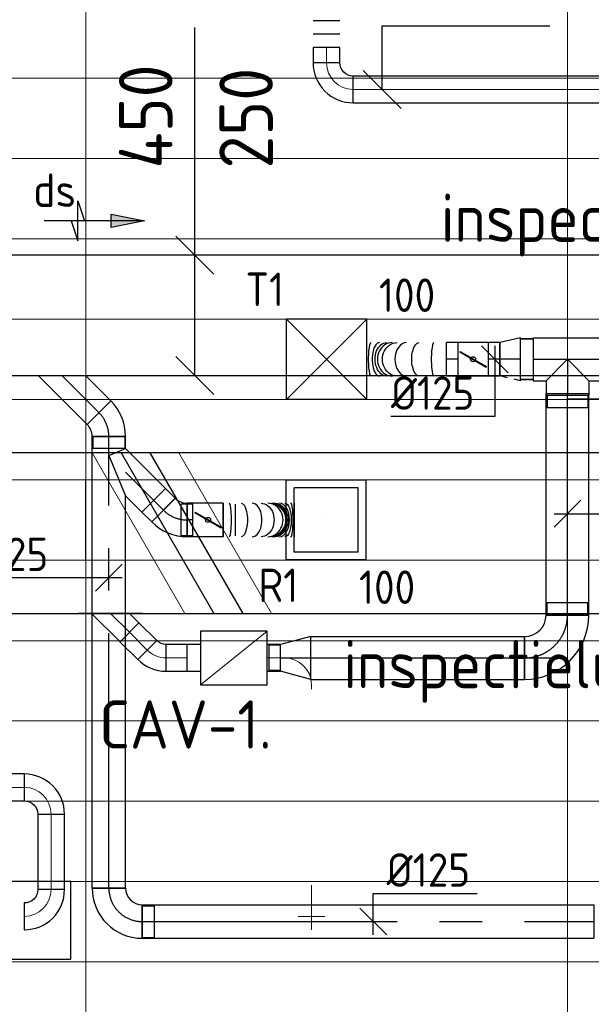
# Model space of a CAD drawing. Header units: millimetres. Extents: x -72425 to 38660, y 7096 to 51783.
# Tile 39 of 54: x -36047 to -33911, y 46029 to 49707. Entities that reach past the tile are written whole.
import ezdxf
from ezdxf.enums import TextEntityAlignment as Align

# ---------------------------------------------------------------- set-up
doc = ezdxf.new("R2010")
doc.units = ezdxf.units.MM
doc.header["$LTSCALE"] = 50
doc.linetypes.add('CENTER2', pattern=[28.575, 19.05, -3.175, 3.175, -3.175])
doc.linetypes.add('STREEPJES', pattern=[0.1, 0.05, -0.05])
for name, color, linetype in [('45 Plafond', 7, 'Continuous'), ('WL570---_RETOUR', 100, 'Continuous'), ('WL570---_RETOUR_HL', 1, 'Continuous'), ('WL570---_TOEVOER', 200, 'Continuous'), ('WL570---_TOEVOER_HL', 1, 'Continuous'), ('WL570---_TOEVOER_RST', 3, 'Continuous'), ('WL570---_TOEVOER_RST_HL', 1, 'Continuous'), ('WM570---_RETOUR', 2, 'Continuous'), ('WM570---_RETOUR_PR', 2, 'Continuous'), ('WM570---_TOEVOER', 2, 'Continuous'), ('WM570---_TOEVOER_PR', 2, 'Continuous'), ('WM570---_TOEVOER_RST_PR', 1, 'Continuous')]:
    doc.layers.add(name, color=color, linetype=linetype)
for name, color, linetype, lineweight in [('WL570---_BESTAAND-HARTLIJN', 161, 'Continuous', 0), ('WL570---_BESTAAND-TOEVOER', 180, 'Continuous', 0), ('WL570---_DEMONTEREN', 10, 'Continuous', 0)]:
    doc.layers.add(name, color=color, linetype=linetype, lineweight=lineweight)
doc.layers.get('WL570---_DEMONTEREN').off()
doc.styles.add('BURO-025', font='ISO96.shx', dxfattribs={"height": 125})
doc.styles.add('LZ-MAATVOEREN', font='simplex')
doc.styles.add('MAATVOERING', font='ISO')

# ---------------------------------------------------------------- blocks, each defined once
blk = doc.blocks.new('A$C33D74301')
at = {"color": 8, "linetype": 'Continuous', "lineweight": 13}
for p, q in [((-32400, 6450), (-32400, 225)), ((-32400, 6450), (-32400, 225)), ((-30600, 6450), (-30600, -550)), ((-30600, 6450), (-30600, -550)), ((-68325, 5325), (-7400, 5325)), ((-68325, 5025), (-7400, 5025)), ((-68325, 4725), (-7400, 4725)), ((-68325, 4725), (-7400, 4725)), ((-68325, 4425), (-7400, 4425)), ((-68325, 4125), (-7400, 4125)), ((-68325, 3825), (-7400, 3825)), ((-68325, 3525), (-7400, 3525)), ((-68325, 3222.5), (-7400, 3225)), ((-68325, 2925), (-7400, 2925)), ((-68325, 2625), (-7400, 2625)), ((-68325, 2325), (-7400, 2325)), ((-68325, 2025), (-7400, 2025))]:
    blk.add_line(p, q, dxfattribs=at)
blk = doc.blocks.new('FLLINE100')
blk.add_line((0, -50), (0, 50))
blk = doc.blocks.new('OEX10000100000')
at = {"rotation": 90}
for p in [(0, -50), (0, -100), (0, -150), (0, -200), (0, -250), (0, -300), (0, -350), (0, -400), (0, -450), (0, -500), (0, -550), (0, -600), (0, -650), (0, -700), (0, -750), (0, -800), (0, -850), (0, -900), (0, -950), (0, -1000)]:
    blk.add_blockref('FLLINE100', p, dxfattribs=at)
blk = doc.blocks.new('ORN_T_SP')
blk.add_lwpolyline([(-0.5, 0.5), (-0.5, -0.5), (0.5, -0.5), (0.5, 0.5)], close=True)
at = {"style": 'LZ-MAATVOEREN', "flags": 9}
for tag, p in [('ROS_TYPE', (0.6333, 0.6833)), ('ROS_M3H', (0.6333, 0.4833)), ('ROS_ZIJDE', (0.6333, 0.2833)), ('ROS_STAT', (0.6333, 0.0833))]:
    blk.add_attdef(tag, p, '', height=0.125, dxfattribs=at)
blk = doc.blocks.new('KARH')
for p, q in [((1, 0.5), (0, 0.5)), ((0, -0.5), (1, -0.5))]:
    blk.add_line(p, q)
at = {"invisible_edges": 15}
blk.add_3dface([(0, 0.5), (0, -0.5), (1, -0.5), (1, 0.5)], dxfattribs=at)
blk = doc.blocks.new('KARO')
for p, q in [((1, 0.5), (0, 0.5)), ((0, -0.5), (1, -0.5))]:
    blk.add_line(p, q)
at = {"invisible_edges": 15}
blk.add_3dface([(0, 0.5), (0, -0.5), (1, -0.5), (1, 0.5)], dxfattribs=at)
at = {"layer": 'WL570---_BESTAAND-HARTLIJN'}
blk.add_line((0, 0), (1, 0), dxfattribs=at)
blk = doc.blocks.new('OBO10000090H')
blk.add_lwpolyline([(50, -100, 0.414214), (-100, 50), (-100, -50, -0.414214), (-50, -100)], format="xyb", close=True)
at = {"invisible_edges": 15}
for points in [[(-91.3, -50.8), (-74, 47.7), (-100, 50), (-100, -50)], [(-82.9, -53), (-48.7, 41), (-74, 47.7), (-91.3, -50.8)], [(-75, -56.7), (-25, 29.9), (-48.7, 41), (-82.9, -53)], [(-67.9, -61.7), (-3.6, 14.9), (-25, 29.9), (-75, -56.7)], [(-61.7, -67.9), (14.9, -3.6), (-3.6, 14.9), (-67.9, -61.7)], [(-56.7, -75), (29.9, -25), (14.9, -3.6), (-61.7, -67.9)], [(-53, -82.9), (41, -48.7), (29.9, -25), (-56.7, -75)], [(-50.8, -91.3), (47.7, -74), (41, -48.7), (-53, -82.9)], [(-50, -100), (50, -100), (47.7, -74), (-50.8, -91.3)]]:
    blk.add_3dface(points, dxfattribs=at)
at = {"layer": 'WL570---_BESTAAND-HARTLIJN'}
blk.add_arc((-100, -100), 100, 0, 90, dxfattribs=at)
blk = doc.blocks.new('MVLINE')
blk.add_line((35.4, -35.4), (-35.4, 35.4))
blk = doc.blocks.new('OBO10000090L')
blk.add_lwpolyline([(50, 0, 0.414214), (-100, 150), (-100, 50, -0.414214), (-50, 0)], format="xyb", close=True)
at = {"invisible_edges": 15}
for points in [[(-91.3, 49.2), (-74, 147.7), (-100, 150), (-100, 50)], [(-82.9, 47), (-48.7, 141), (-74, 147.7), (-91.3, 49.2)], [(-75, 43.3), (-25, 129.9), (-48.7, 141), (-82.9, 47)], [(-67.9, 38.3), (-3.6, 114.9), (-25, 129.9), (-75, 43.3)], [(-61.7, 32.1), (14.9, 96.4), (-3.6, 114.9), (-67.9, 38.3)], [(-56.7, 25), (29.9, 75), (14.9, 96.4), (-61.7, 32.1)], [(-53, 17.1), (41, 51.3), (29.9, 75), (-56.7, 25)], [(-50.8, 8.7), (47.7, 26), (41, 51.3), (-53, 17.1)], [(-50, 0), (50, 0), (47.7, 26), (-50.8, 8.7)]]:
    blk.add_3dface(points, dxfattribs=at)
at = {"layer": 'WL570---_BESTAAND-HARTLIJN'}
blk.add_arc((-100, 0), 100, 0, 90, dxfattribs=at)
blk = doc.blocks.new('OBO10000090ZE')
blk.add_lwpolyline([(-50, 0), (50, 0), (50, 100, 1), (-50, 100)], format="xyb", close=True)
at = {"layer": 'WL570---_BESTAAND-HARTLIJN'}
for points in [[(0, 0), (0, 150)], [(-50, 100), (50, 100)]]:
    blk.add_lwpolyline(points, dxfattribs=at)
blk = doc.blocks.new('VBX1001000010025000')
blk.add_lwpolyline([(50, -100), (300, -100), (300, 100), (50, 100)], close=True)
for points in [[(50, 50), (0, 50), (0, -50), (50, -50)], [(300, -50), (350, -50), (350, 50), (300, 50)]]:
    blk.add_lwpolyline(points)
at = {"layer": 'WL570---_BESTAAND-HARTLIJN'}
blk.add_line((300, 0), (350, 0), dxfattribs=at)
at = {"layer": 'WL570---_BESTAAND-TOEVOER'}
blk.add_line((50, -100), (300, 100), dxfattribs=at)
blk = doc.blocks.new('OAF10000045L')
blk.add_line((-120.7, 0), (120.7, 0))
blk.add_lwpolyline([(-70.7, 0), (-106.1, 35.4), (-35.4, 106.1), (70.7, 0)])
at = {"layer": 'WL570---_BESTAAND-HARTLIJN'}
blk.add_line((-70.7, 70.7), (0, 0), dxfattribs=at)
blk = doc.blocks.new('OBO10000045H')
blk.add_lwpolyline([(50, -41.4, 0.198912), (6.1, 64.6), (-64.6, -6.1, -0.198912), (-50, -41.4)], format="xyb", close=True)
at = {"invisible_edges": 15}
for points in [[(-61.7, -9.3), (14.9, 55), (6.1, 64.6), (-64.6, -6.1)], [(-59, -12.7), (22.9, 44.6), (14.9, 55), (-61.7, -9.3)], [(-56.7, -16.4), (29.9, 33.6), (22.9, 44.6), (-59, -12.7)], [(-54.7, -20.3), (35.9, 22), (29.9, 33.6), (-56.7, -16.4)], [(-53, -24.3), (41, 9.9), (35.9, 22), (-54.7, -20.3)], [(-51.7, -28.5), (44.9, -2.6), (41, 9.9), (-53, -24.3)], [(-50.8, -32.7), (47.7, -15.4), (44.9, -2.6), (-51.7, -28.5)], [(-50.2, -37.1), (49.4, -28.3), (47.7, -15.4), (-50.8, -32.7)], [(-50, -41.4), (50, -41.4), (49.4, -28.3), (-50.2, -37.1)]]:
    blk.add_3dface(points, dxfattribs=at)
at = {"layer": 'WL570---_BESTAAND-HARTLIJN'}
blk.add_arc((-100, -41.4), 100, 0, 45, dxfattribs=at)
blk = doc.blocks.new('UISO')
for p, q in [((0, 0.18), (1, 0.7574)), ((0, 0), (1, 0.5774))]:
    blk.add_line(p, q)
at = {"layer": 'WL570---_BESTAAND-TOEVOER'}
for p, q in [((0, 0.36), (1, 0.9374)), ((0, -0.18), (1, 0.3974))]:
    blk.add_line(p, q, dxfattribs=at)
blk = doc.blocks.new('*U404')
at = {"color": 0, "ltscale": 10}
for p, q in [((150, 150, -2500), (-150, 150, -2500)), ((-150, -150, -2500), (-150, 150, -2500)), ((150, -150, -2500), (-150, 150, -2500)), ((-150, -150, -2500), (150, 150, -2500)), ((150, -150, -2500), (150, 150, -2500)), ((150, -150, -2500), (-150, -150, -2500))]:
    blk.add_line(p, q, dxfattribs=at)
at = {"layer": 'WL570---_TOEVOER_RST_HL', "linetype": 'CENTER2'}
blk.add_circle((0, 0, -2500), 0.075, dxfattribs=at)
at = {"layer": 'WL570---_TOEVOER_RST', "color": 2, "style": 'BURO-025'}
for tag in ['MC', 'Q']:
    blk.add_attdef(tag, text='', height=125, dxfattribs=at).set_placement((0, 0), align=Align.MIDDLE)
at = {"layer": 'WM570---_TOEVOER_RST_PR', "color": 2, "style": 'BURO-025'}
blk.add_attdef('POSNR', text='', height=125, dxfattribs=at).set_placement((0, 0), align=Align.MIDDLE)
blk = doc.blocks.new('*U406')
at = {"color": 0, "ltscale": 10}
for p, q in [((113.1, 80), (0, 50)), ((113.1, -80), (113.1, 80)), ((0, 47.5), (-42.6, 47.5)), ((-42.6, -47.5), (-42.6, 47.5)), ((-42.6, -47.5), (-42.6, 47.5)), ((0, -50), (0, 50)), ((0, -47.5), (-42.6, -47.5)), ((113.1, -80), (0, -50))]:
    blk.add_line(p, q, dxfattribs=at)
at = {"layer": 'WL570---_TOEVOER_HL', "linetype": 'CENTER2'}
blk.add_line((0, 0), (113.1, 0), dxfattribs=at)
for centre in [(0, 0), (113.1, 0)]:
    blk.add_circle(centre, 0.075, dxfattribs=at)
at = {"layer": 'WM570---_TOEVOER_PR', "color": 2, "style": 'BURO-025'}
blk.add_attdef('POSNR', text='', height=2.5, dxfattribs=at).set_placement((0, 0), align=Align.MIDDLE)
blk = doc.blocks.new('*U407')
at = {"color": 0, "ltscale": 10}
for p, q in [((-76, 160), (-76, 206.7)), ((-76, 206.7), (76, 206.7)), ((76, 160), (76, 206.7)), ((-80, 160), (80, 160)), ((-76, 160), (76, 160)), ((-160, -80), (-160, 80))]:
    blk.add_line(p, q, dxfattribs=at)
for radius, end in [(80, 360), (240, 0)]:
    blk.add_arc((-160, 160), radius, 270, end, dxfattribs=at)
at = {"layer": 'WL570---_TOEVOER_HL', "linetype": 'CENTER2'}
blk.add_arc((-160, 160), 160, 270, 0, dxfattribs=at)
at = {"layer": 'WM570---_TOEVOER_PR', "color": 2, "style": 'BURO-025'}
blk.add_attdef('POSNR', text='', height=2.5, dxfattribs=at).set_placement((0, 0), align=Align.MIDDLE)
blk = doc.blocks.new('*U408')
at = {"color": 0, "ltscale": 10}
for p, q in [((0, 80), (798.8, 80)), ((0, -80), (0, 80)), ((798.8, 80), (798.8, -80)), ((0, -80), (798.8, -80))]:
    blk.add_line(p, q, dxfattribs=at)
at = {"layer": 'WL570---_TOEVOER_HL', "linetype": 'CENTER2'}
blk.add_line((0, 0), (798.8, 0), dxfattribs=at)
at = {"layer": 'WM570---_TOEVOER_PR', "color": 2, "style": 'BURO-025'}
blk.add_attdef('POSNR', text='', height=2.5, dxfattribs=at).set_placement((0, 0), align=Align.MIDDLE)
blk = doc.blocks.new('*U409')
at = {"color": 0, "ltscale": 10}
for p, q in [((0, 80), (827.1, 80)), ((0, -80), (0, 80)), ((827.1, 80), (827.1, -80)), ((0, -80), (827.1, -80))]:
    blk.add_line(p, q, dxfattribs=at)
at = {"layer": 'WL570---_TOEVOER_HL', "linetype": 'CENTER2'}
blk.add_line((0, 0), (827.1, 0), dxfattribs=at)
at = {"layer": 'WM570---_TOEVOER_PR', "color": 2, "style": 'BURO-025'}
blk.add_attdef('POSNR', text='', height=2.5, dxfattribs=at).set_placement((0, 0), align=Align.MIDDLE)
blk = doc.blocks.new('*U410')
at = {"color": 0, "ltscale": 10}
for p, q in [((-128.3, 76), (-175, 76)), ((-175, -76), (-175, 76)), ((-128.3, 80), (128.3, 80)), ((-128.3, 80), (-128.3, -80)), ((128.3, 80), (128.3, -80)), ((128.3, 76), (175, 76)), ((175, 76), (175, -76)), ((0, 0), (-80, -80)), ((0, 0), (80, -80)), ((-128.3, -76), (-175, -76)), ((-128.3, -80), (-80, -80)), ((-80, -80), (-80, -134.9)), ((80, -80), (128.3, -80)), ((80, -80), (80, -134.9)), ((128.3, -76), (175, -76)), ((80, -134.9), (-80, -134.9)), ((-76, -134.9), (-76, -181.6)), ((76, -134.9), (76, -181.6)), ((76, -181.6), (-76, -181.6))]:
    blk.add_line(p, q, dxfattribs=at)
at = {"layer": 'WL570---_TOEVOER_HL', "linetype": 'CENTER2'}
for p, q in [((-128.3, 0), (128.3, 0)), ((0, 0), (0, -134.9))]:
    blk.add_line(p, q, dxfattribs=at)
at = {"layer": 'WM570---_TOEVOER_PR', "color": 2, "style": 'BURO-025'}
blk.add_attdef('POSNR', text='', height=2.5, dxfattribs=at).set_placement((0, 0), align=Align.MIDDLE)
blk = doc.blocks.new('*U426')
at = {"color": 0, "ltscale": 10}
blk.add_line((0, 62.5, -2700), (0, -62.5, -2700), dxfattribs=at)
for centre, major_axis, ratio, start_param, end_param in [((47.5, 0, -2700), (0, -62.5), 0.152929, 0.000006, 3.141599), ((149.4, 0, -2700), (0, -62.5), 0.696024, 0.000055, 3.141647), ((203.3, 0, -2700), (0, 62.5), 0.883618, 3.141429, 6.283022), ((250.4, 0.1, -2700), (0, 62.5), 0.444807, 3.14157, 6.283163)]:
    blk.add_ellipse(centre, major_axis=major_axis, ratio=ratio, start_param=start_param, end_param=end_param, dxfattribs=at)
at = {"color": 0, "ltscale": 10, "extrusion": (0, 0, -1)}
for centre, major_axis, ratio, start_param, end_param in [((102.3, 0, -2700), (0, 62.5), 0.444807, 0.000022, 3.141615), ((184.6, 0, -2700), (0, 62.5), 0.883618, 0.000163, 3.141756), ((223.5, 0, -2700), (0, -62.5), 0.696024, 3.141538, 6.283131), ((281.8, 0.1, -2700), (0, -62.5), 0.152929, 3.141586, 6.283179)]:
    blk.add_ellipse(centre, major_axis=major_axis, ratio=ratio, start_param=start_param, end_param=end_param, dxfattribs=at)
at = {"layer": 'WM570---_TOEVOER_PR', "color": 2, "style": 'BURO-025'}
blk.add_attdef('POSNR', text='', height=125, dxfattribs=at).set_placement((0, 0), align=Align.MIDDLE)
blk = doc.blocks.new('*U427')
at = {"color": 9, "linetype": 'STREEPJES', "ltscale": 10}
for p, q in [((0, 62.5, -2700), (17.5, 62.5, -2700)), ((0, 60.6, -2700), (0, 62.5, -2700))]:
    blk.add_line(p, q, dxfattribs=at)
at = {"color": 0, "ltscale": 10}
for p, q in [((0, -62.5, -2700), (0, 60.6, -2700)), ((17.5, 62.5, -2700), (42.8, 62.5, -2700)), ((0, -62.5, -2700), (42.8, -62.5, -2700))]:
    blk.add_line(p, q, dxfattribs=at)
at = {"layer": 'WL570---_TOEVOER_HL', "linetype": 'CENTER2'}
blk.add_line((0, 0, -2700), (42.8, 0, -2700), dxfattribs=at)
at = {"layer": 'WM570---_TOEVOER_PR', "color": 2, "style": 'BURO-025'}
blk.add_attdef('POSNR', text='', height=125, dxfattribs=at).set_placement((0, 0), align=Align.MIDDLE)
blk = doc.blocks.new('*U428')
at = {"color": 0, "ltscale": 10}
for p, q in [((-29.3, 76, -2700), (-46.7, 76, -2700)), ((-46.7, -76, -2700), (-46.7, 76, -2700)), ((-46.7, -76, -2700), (-46.7, 76, -2700)), ((0, 60.6, -2700), (0, -80, -2700)), ((78.2, 60.6, -2700), (78.2, -62.5, -2700)), ((0, -80, -2700), (78.2, -62.5, -2700)), ((0, -76, -2700), (-46.7, -76, -2700))]:
    blk.add_line(p, q, dxfattribs=at)
at = {"color": 9, "linetype": 'STREEPJES', "ltscale": 10}
for p, q in [((0, 76, -2700), (-29.3, 76, -2700)), ((0, 80, -2700), (78.2, 62.5, -2700)), ((0, 80, -2700), (0, 60.6, -2700)), ((78.2, 62.5, -2700), (78.2, 60.6, -2700))]:
    blk.add_line(p, q, dxfattribs=at)
at = {"layer": 'WL570---_TOEVOER_HL', "linetype": 'CENTER2'}
blk.add_line((0, 0, -2700), (78.2, 0, -2700), dxfattribs=at)
for centre in [(0, 0, -2700), (78.2, 0, -2700)]:
    blk.add_circle(centre, 0.075, dxfattribs=at)
at = {"layer": 'WM570---_TOEVOER_PR', "color": 2, "style": 'BURO-025'}
blk.add_attdef('POSNR', text='', height=125, dxfattribs=at).set_placement((0, 0), align=Align.MIDDLE)
blk = doc.blocks.new('*U429')
at = {"ltscale": 10}
for p, q in [((-56.4, 62.5, -2700), (56.4, 62.5, -2700)), ((-56.4, -62.5, -2700), (-56.4, 62.5, -2700)), ((56.4, 62.5, -2700), (56.4, -62.5, -2700)), ((-49.4, 27.3, -2700), (-48.4, 29.1, -2700)), ((48.4, -29.1, -2700), (-49.4, 27.3, -2700)), ((49.4, -27.3, -2700), (-48.4, 29.1, -2700)), ((48.4, -29.1, -2700), (49.4, -27.3, -2700)), ((-56.4, -62.5, -2700), (56.4, -62.5, -2700))]:
    blk.add_line(p, q, dxfattribs=at)
blk.add_circle((0, 0, -2700), 9.41, dxfattribs=at)
at = {"layer": 'WL570---_TOEVOER', "color": 2, "style": 'BURO-025'}
blk.add_attdef('I', text='', height=125, dxfattribs=at).set_placement((0, 0), align=Align.MIDDLE)
at = {"layer": 'WM570---_TOEVOER_PR', "color": 2, "style": 'BURO-025'}
blk.add_attdef('POSNR', text='', height=125, dxfattribs=at).set_placement((0, 0), align=Align.MIDDLE)
blk = doc.blocks.new('*U430')
at = {"color": 0, "ltscale": 10}
for p, q in [((0, 62.5, -2700), (42.8, 62.5, -2700)), ((42.8, 62.5, -2700), (42.8, -62.5, -2700)), ((0, -62.5, -2700), (42.8, -62.5, -2700))]:
    blk.add_line(p, q, dxfattribs=at)
at = {"layer": 'WL570---_TOEVOER_HL', "linetype": 'CENTER2'}
blk.add_line((0, 0, -2700), (42.8, 0, -2700), dxfattribs=at)
at = {"layer": 'WM570---_TOEVOER_PR', "color": 2, "style": 'BURO-025'}
blk.add_attdef('POSNR', text='', height=125, dxfattribs=at).set_placement((0, 0), align=Align.MIDDLE)
blk = doc.blocks.new('*U431')
at = {"color": 0, "ltscale": 10}
for p, q in [((149, 149, -2500), (-149, 149, -2500)), ((-149, -149, -2500), (-149, 149, -2500)), ((149, -149, -2500), (149, 149, -2500)), ((120, 120, -2500), (-120, 120, -2500)), ((-120, -120, -2500), (-120, 120, -2500)), ((120, -120, -2500), (120, 120, -2500)), ((120, -120, -2500), (-120, -120, -2500)), ((149, -149, -2500), (-149, -149, -2500))]:
    blk.add_line(p, q, dxfattribs=at)
at = {"layer": 'WL570---_RETOUR_HL', "linetype": 'CENTER2'}
blk.add_circle((0, 0, -2500), 0.075, dxfattribs=at)
at = {"layer": 'WL570---_RETOUR', "color": 2, "style": 'BURO-025'}
for tag in ['MC', 'Q']:
    blk.add_attdef(tag, text='', height=125, dxfattribs=at).set_placement((0, 0), align=Align.MIDDLE)
at = {"layer": 'WM570---_RETOUR_PR', "color": 2, "style": 'BURO-025'}
blk.add_attdef('POSNR', text='', height=125, dxfattribs=at).set_placement((0, 0), align=Align.MIDDLE)
blk = doc.blocks.new('LU-PIJL6')
at = {"color": 0, "linetype": 'Continuous'}
for p, q in [((-5, -1.5), (-5, 1.5)), ((-5, 1.5), (-4.5, 0)), ((0, 0), (-7.5, 0)), ((-5.5, 0), (-5, -1.5)), ((-2.5, -0.5), (-2.5, 0.5)), ((-2.5, 0.5), (0, 0)), ((0, 0), (-2.5, -0.5))]:
    blk.add_line(p, q, dxfattribs=at)
blk.add_solid([(-2.5, 0.5), (-2.5, -0.5), (0, 0)], dxfattribs=at)
blk = doc.blocks.new('*U458')
at = {"color": 0, "ltscale": 10}
for p, q in [((0, 62.5, -2700), (1687.1, 62.5, -2700)), ((0, -62.5, -2700), (0, 62.5, -2700)), ((1687.1, 62.5, -2700), (1687.1, -62.5, -2700)), ((0, -62.5, -2700), (1687.1, -62.5, -2700))]:
    blk.add_line(p, q, dxfattribs=at)
at = {"layer": 'WL570---_RETOUR_HL', "linetype": 'CENTER2'}
blk.add_line((0, 0, -2700), (1687.1, 0, -2700), dxfattribs=at)
at = {"layer": 'WM570---_RETOUR_PR', "color": 2, "style": 'BURO-025'}
blk.add_attdef('POSNR', text='', height=125, dxfattribs=at).set_placement((0, 0), align=Align.MIDDLE)
blk = doc.blocks.new('*U459')
at = {"color": 0, "ltscale": 10}
for p, q in [((-125, 59.375, -2700), (-169.3, 59.375, -2700)), ((-169.3, -59.375, -2700), (-169.3, 59.375, -2700)), ((-125, -62.5, -2700), (-125, 62.5, -2700)), ((-125, -59.375, -2700), (-125, 59.375, -2700)), ((-125, -59.375, -2700), (-169.3, -59.375, -2700)), ((62.5, -125, -2700), (-62.5, -125, -2700))]:
    blk.add_line(p, q, dxfattribs=at)
for radius in [187.5, 62.5]:
    blk.add_arc((-125, -125, -2700), radius, 0, 90, dxfattribs=at)
at = {"layer": 'WL570---_RETOUR_HL', "linetype": 'CENTER2'}
blk.add_arc((-125, -125, -2700), 125, 0, 90, dxfattribs=at)
at = {"layer": 'WM570---_RETOUR_PR', "color": 2, "style": 'BURO-025'}
blk.add_attdef('POSNR', text='', height=125, dxfattribs=at).set_placement((0, 0), align=Align.MIDDLE)
blk = doc.blocks.new('*U460')
at = {"color": 0, "ltscale": 10}
for p, q in [((-7.6, 80.8, -2700), (80.8, -7.6, -2700)), ((-51.8, 59.4, -2700), (-96.1, 59.4, -2700)), ((-96.1, -59.4, -2700), (-96.1, 59.4, -2700)), ((-51.8, -62.5, -2700), (-51.8, 62.5, -2700)), ((-51.8, -59.4, -2700), (-51.8, 59.4, -2700)), ((-51.8, -59.4, -2700), (-96.1, -59.4, -2700))]:
    blk.add_line(p, q, dxfattribs=at)
for radius in [62.6, 187.6]:
    blk.add_arc((-51.8, 125.1, -2700), radius, 270, 315, dxfattribs=at)
at = {"layer": 'WL570---_RETOUR_HL', "linetype": 'CENTER2'}
blk.add_arc((-51.8, 125.1, -2700), 125.1, 270, 315, dxfattribs=at)
at = {"layer": 'WM570---_RETOUR_PR', "color": 2, "style": 'BURO-025'}
blk.add_attdef('POSNR', text='', height=125, dxfattribs=at).set_placement((0, 0), align=Align.MIDDLE)
blk = doc.blocks.new('*U461')
at = {"color": 0, "ltscale": 10}
for p, q in [((-51.8, -62.5, -2700), (-51.8, 62.5, -2700)), ((80.8, 7.6, -2700), (-7.6, -80.8, -2700))]:
    blk.add_line(p, q, dxfattribs=at)
for radius in [187.6, 62.6]:
    blk.add_arc((-51.8, -125.1, -2700), radius, 45, 90, dxfattribs=at)
at = {"layer": 'WL570---_RETOUR_HL', "linetype": 'CENTER2'}
blk.add_arc((-51.8, -125.1, -2700), 125.1, 45, 90, dxfattribs=at)
at = {"layer": 'WM570---_RETOUR_PR', "color": 2, "style": 'BURO-025'}
blk.add_attdef('POSNR', text='', height=125, dxfattribs=at).set_placement((0, 0), align=Align.MIDDLE)
blk = doc.blocks.new('*U462')
at = {"color": 0, "ltscale": 10}
for p, q in [((0, 62.5, -2700), (51.7, 62.5, -2700)), ((0, -62.5, -2700), (0, 62.5, -2700)), ((51.7, 62.5, -2700), (51.7, -62.5, -2700)), ((0, -62.5, -2700), (51.7, -62.5, -2700))]:
    blk.add_line(p, q, dxfattribs=at)
at = {"layer": 'WL570---_RETOUR_HL', "linetype": 'CENTER2'}
blk.add_line((0, 0, -2700), (51.7, 0, -2700), dxfattribs=at)
at = {"layer": 'WM570---_RETOUR_PR', "color": 2, "style": 'BURO-025'}
blk.add_attdef('POSNR', text='', height=125, dxfattribs=at).set_placement((0, 0), align=Align.MIDDLE)
blk = doc.blocks.new('*U463')
at = {"color": 0, "ltscale": 10}
for p, q in [((0, 62.5, -2700), (1686.9, 62.5, -2700)), ((0, -62.5, -2700), (0, 62.5, -2700)), ((1686.9, 62.5, -2700), (1686.9, -62.5, -2700)), ((0, -62.5, -2700), (1464.9, -62.5, -2700)), ((1641.7, -62.5, -2700), (1686.9, -62.5, -2700))]:
    blk.add_line(p, q, dxfattribs=at)
at = {"layer": 'WL570---_RETOUR_HL', "linetype": 'CENTER2'}
blk.add_line((0, 0, -2700), (1686.9, 0, -2700), dxfattribs=at)
at = {"layer": 'WM570---_RETOUR_PR', "color": 2, "style": 'BURO-025'}
blk.add_attdef('POSNR', text='', height=125, dxfattribs=at).set_placement((0, 0), align=Align.MIDDLE)
blk = doc.blocks.new('*U464')
at = {"color": 0, "ltscale": 10}
for p, q in [((-62.5, 62.5, -2700), (0, 88.4, -2700)), ((0, 88.4, -2700), (149.3, -61, -2700)), ((-62.5, 62.5, -2700), (0, -88.4, -2700)), ((149.3, -61, -2700), (61, -149.3, -2700)), ((0, -88.4, -2700), (61, -149.3, -2700))]:
    blk.add_line(p, q, dxfattribs=at)
at = {"layer": 'WL570---_RETOUR_HL', "linetype": 'CENTER2'}
blk.add_line((0, 0, -2700), (105.2, -105.2, -2700), dxfattribs=at)
at = {"layer": 'WM570---_RETOUR_PR', "color": 2, "style": 'BURO-025'}
blk.add_attdef('POSNR', text='', height=125, dxfattribs=at).set_placement((0, 0), align=Align.MIDDLE)
blk = doc.blocks.new('*U465')
at = {"color": 0, "ltscale": 10}
for p, q in [((0, 62.5, -2700), (21.6, 62.5, -2700)), ((21.6, 62.5, -2700), (21.6, -62.5, -2700)), ((0, -62.5, -2700), (21.6, -62.5, -2700))]:
    blk.add_line(p, q, dxfattribs=at)
at = {"layer": 'WL570---_RETOUR_HL', "linetype": 'CENTER2'}
blk.add_line((0, 0, -2700), (21.6, 0, -2700), dxfattribs=at)
at = {"layer": 'WM570---_RETOUR_PR', "color": 2, "style": 'BURO-025'}
blk.add_attdef('POSNR', text='', height=125, dxfattribs=at).set_placement((0, 0), align=Align.MIDDLE)
blk = doc.blocks.new('*U466')
at = {"ltscale": 10}
for p, q in [((-100.8, -59.4, -2700), (-100.8, 59.4, -2700)), ((-56.4, 62.5, -2700), (56.4, 62.5, -2700)), ((-56.4, -62.5, -2700), (-56.4, 62.5, -2700)), ((56.4, 62.5, -2700), (56.4, -62.5, -2700)), ((56.4, 59.4, -2700), (100.8, 59.4, -2700)), ((100.8, 59.4, -2700), (100.8, -59.4, -2700)), ((-49.4, 27.3, -2700), (-48.4, 29.1, -2700)), ((48.4, -29.1, -2700), (-49.4, 27.3, -2700)), ((49.4, -27.3, -2700), (-48.4, 29.1, -2700)), ((48.4, -29.1, -2700), (49.4, -27.3, -2700)), ((-56.4, -62.5, -2700), (56.4, -62.5, -2700)), ((56.4, -59.4, -2700), (100.8, -59.4, -2700))]:
    blk.add_line(p, q, dxfattribs=at)
blk.add_circle((0, 0, -2700), 9.41, dxfattribs=at)
at = {"layer": 'WL570---_RETOUR', "color": 2, "style": 'BURO-025'}
blk.add_attdef('I', text='', height=125, dxfattribs=at).set_placement((0, 0), align=Align.MIDDLE)
at = {"layer": 'WM570---_RETOUR_PR', "color": 2, "style": 'BURO-025'}
blk.add_attdef('POSNR', text='', height=125, dxfattribs=at).set_placement((0, 0), align=Align.MIDDLE)
blk = doc.blocks.new('*U467')
at = {"color": 0, "ltscale": 10}
for p, q in [((0, -62.5, -2700), (0, 62.5, -2700)), ((265, 62.5, -2700), (265, -62.5, -2700))]:
    blk.add_line(p, q, dxfattribs=at)
for centre, major_axis, ratio, start_param, end_param in [((23.1, 0, -2700), (0, -62.5), 0.125745, 0, 3.141593), ((108.3, 0, -2700), (0, -62.5), 0.590065, 0, 3.141593), ((166.9, 0, -2700), (0, -62.5), 0.909717, 0, 3.141593), ((181.6, 0, -2700), (0, 62.5), 0.909717, 3.141593, 6.283185), ((210.9, 0, -2700), (0, 62.5), 0.590065, 3.141593, 6.283185), ((253.5, 0, -2700), (0, 62.5), 0.125745, 3.141593, 6.283185)]:
    blk.add_ellipse(centre, major_axis=major_axis, ratio=ratio, start_param=start_param, end_param=end_param, dxfattribs=at)
at = {"color": 0, "ltscale": 10, "extrusion": (0, 0, -1)}
for centre, major_axis, ratio, start_param, end_param in [((67.8, 0, -2700), (0, 62.5), 0.369405, 0, 3.141593), ((142, 0, -2700), (0, 62.5), 0.773986, 0, 3.141593), ((174.2, 0, -2700), (0, 62.5), 0.949262, 0, 3.141593), ((194, 0, -2700), (0, -62.5), 0.773986, 3.141593, 6.283185), ((231.1, 0, -2700), (0, -62.5), 0.369405, 3.141593, 6.283185)]:
    blk.add_ellipse(centre, major_axis=major_axis, ratio=ratio, start_param=start_param, end_param=end_param, dxfattribs=at)
at = {"layer": 'WM570---_RETOUR_PR', "color": 2, "style": 'BURO-025'}
blk.add_attdef('POSNR', text='', height=125, dxfattribs=at).set_placement((0, 0), align=Align.MIDDLE)
blk = doc.blocks.new('*U468')
at = {"layer": 'WM570---_RETOUR', "color": 0, "ltscale": 10}
for p, q in [((-50, -50), (50, 50)), ((50, 0), (-538.2, 0))]:
    blk.add_line(p, q, dxfattribs=at)
at = {"layer": 'WM570---_RETOUR', "color": 0, "style": 'BURO-025'}
blk.add_text('%%c125', height=125, dxfattribs=at).set_placement((-538.2, 25))
blk = doc.blocks.new('*U469')
at = {"layer": 'WM570---_RETOUR', "color": 0, "ltscale": 10}
for p, q in [((0, 104.9), (387.8, 104.9)), ((0, -50), (0, 104.9)), ((50, -50), (-50, 50))]:
    blk.add_line(p, q, dxfattribs=at)
at = {"layer": 'WM570---_RETOUR', "color": 0, "style": 'BURO-025'}
blk.add_text('%%c125', height=125, dxfattribs=at).set_placement((50, 129.9))
blk = doc.blocks.new('*U470')
at = {"layer": 'WM570---_TOEVOER', "color": 0, "ltscale": 10}
for p, q in [((-50, -50), (50, 50)), ((-50, 0), (483.5, 0))]:
    blk.add_line(p, q, dxfattribs=at)
at = {"layer": 'WM570---_TOEVOER', "color": 0, "style": 'BURO-025'}
blk.add_text('%%c160', height=125, dxfattribs=at).set_placement((150.2, 25))
blk = doc.blocks.new('*U472')
at = {"layer": 'WM570---_TOEVOER', "color": 0, "ltscale": 10}
for p, q in [((50, -50), (-50, 50)), ((0, 50), (0, -213.6)), ((0, -213.6), (-387.8, -213.6))]:
    blk.add_line(p, q, dxfattribs=at)
at = {"layer": 'WM570---_TOEVOER', "color": 0, "style": 'BURO-025'}
blk.add_text('%%c125', height=125, dxfattribs=at).set_placement((-387.8, -188.6))

msp = doc.modelspace()

# ---------------------------------------------------------------- block references
at = {"layer": 'WM570---_TOEVOER'}
msp.add_blockref('A$C33D74301', (-3400.3, 44163.1), dxfattribs=at)

# ---------------------------------------------------------------- next in the draw order: linework, layer by layer
at = {"layer": '45 Plafond', "color": 160}
for p, q in [((-32200.3, 48288.9), (-34000.3, 48288.9)), ((-35800.3, 47688.1), (-35800.3, 47988.1))]:
    msp.add_line(p, q, dxfattribs=at)
at = {"layer": 'WL570---_RETOUR'}
for p, q in [((-35794.9, 48194.2), (-35978.3, 48377.5)), ((-35706.5, 48282.5), (-35801.5, 48377.5)), ((-35706.5, 48282.5), (-35794.9, 48194.2)), ((-35706.5, 48282.5), (-35794.9, 48194.2))]:
    msp.add_line(p, q, dxfattribs=at)
at = {"layer": 'WL570---_RETOUR_HL', "linetype": 'CENTER2'}
msp.add_line((-35750.7, 48238.3), (-35889.9, 48377.5), dxfattribs=at)
at = {"layer": 'WL570---_TOEVOER'}
msp.add_line((-35072.2, 47322.8), (-34000.3, 47322.8), dxfattribs=at)
at = {"layer": 'WM570---_RETOUR'}
for points in [[(-35392.9, 48377.5), (-35392.9, 49100.6), (-35392.9, 49677.5)], [(-34692.4, 49446), (-34692.4, 49683.3), (-34066.2, 49683.3)]]:
    msp.add_lwpolyline(points, dxfattribs=at)

# ---------------------------------------------------------------- next in the draw order: block references
at = {"layer": 'WL570---_DEMONTEREN'}
msp.add_blockref('OBO10000090L', (-34957, 47222.8), dxfattribs=at)
at = {"layer": 'WL570---_DEMONTEREN', "yscale": 100, "zscale": 100, "rotation": 90}
for p, xscale in [((-34957, 47206.6), 16.2227493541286), ((-34957, 46457.5), 16.03765465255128)]:
    msp.add_blockref('KARO', p, dxfattribs=dict(at, xscale=xscale))
at = {"layer": 'WL570---_DEMONTEREN', "rotation": 180}
msp.add_blockref('OBO10000090ZE', (-34957, 46457.5), dxfattribs=at)
at = {"layer": 'WL570---_RETOUR'}
for name, p in [('OEX10000100000', (-34900.8, 50602.6)), ('*U464', (-35651.6, 48016.4, 2700)), ('*U467', (-35287, 47838.1, 2700)), ('*U458', (-35589.1, 46338.1, 2700))]:
    msp.add_blockref(name, p, dxfattribs=at)
for name, p, xscale, yscale, zscale, rotation in [('KARO', (-34900.8, 49602.6), 55.98824614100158, 100, 100, 270), ('KARH', (-33096.1, 48602.5), 6517.096896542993, 450, 250, 180)]:
    msp.add_blockref(name, p, dxfattribs=dict(at, xscale=xscale, yscale=yscale, zscale=zscale, rotation=rotation))
for name, p, rotation in [('OBO10000090H', (-34900.8, 49446), 180), ('*U460', (-35714.1, 48201.7, 2700), 90), ('*U463', (-35714.1, 46463.1, 2700), 90), ('*U462', (-35509.9, 47874.7, 2700), 135.0000000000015), ('*U461', (-35473.2, 47838.1, 2700), 180), ('*U466', (-35343.4, 47838.1, 2700), 180), ('*U465', (-35399.9, 47838.1, 2700), 180), ('*U459', (-35714.1, 46338.1, 2700), 180)]:
    msp.add_blockref(name, p, dxfattribs=dict(at, rotation=rotation))
for name, p, xscale, yscale, zscale in [('KARO', (-34800.8, 49446), 1478.633358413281, 100, 100), ('LU-PIJL6', (-35580.4, 48955.3), 50, 50, 50)]:
    msp.add_blockref(name, p, dxfattribs=dict(at, xscale=xscale, yscale=yscale, zscale=zscale))
ref = msp.add_blockref('*U431', (-34901.9, 47838.1, 2500), dxfattribs=at)
ref.add_attrib('Q', '100', dxfattribs={"color": 2, "height": 125, "style": 'BURO-025'}).set_placement((-34674.2, 47587), align=Align.MIDDLE)
ref.add_attrib('MC', 'R1', dxfattribs={"color": 2, "height": 125, "style": 'BURO-025'}).set_placement((-35080.7, 47594.1), align=Align.MIDDLE)
at = {"layer": 'WL570---_TOEVOER'}
ref = msp.add_blockref('*U404', (-34900.3, 48438.1, 2500), dxfattribs=at)
ref.add_attrib('Q', '100', (-34704.6, 48615.1), dxfattribs={"layer": 'WL570---_TOEVOER_RST', "color": 2, "height": 125, "style": 'BURO-025'})
ref.add_attrib('MC', 'T1', (-35203.7, 48637.1), dxfattribs={"layer": 'WL570---_TOEVOER_RST', "color": 2, "height": 125, "style": 'BURO-025'})
for name, p, rotation in [('*U428', (-34175.3, 48438.2, 2700), 180), ('*U426', (-34452.1, 48438.2, 2700), 180), ('*U430', (-34409.3, 48438.2, 2700), 180), ('*U429', (-34352.8, 48438.2, 2700), 180), ('*U427', (-34253.5, 48438.2, 2700), 180), ('*U409', (-34000.3, 47482.8), 90), ('OAF10000045L', (-35707.8, 47489.3), 180), ('OBO10000045H', (-35541.3, 47322.8), 225), ('OBO10000090L', (-36030, 46357.5), 270)]:
    msp.add_blockref(name, p, dxfattribs=dict(at, rotation=rotation))
for name, p in [('*U410', (-34000.3, 48438.2)), ('*U407', (-34000.3, 47322.8)), ('VBX1001000010025000', (-35422.2, 47322.8)), ('*U406', (-35072.2, 47322.8)), ('*U408', (-34959.1, 47322.8)), ('OBO10000090H', (-35930, 46839.3))]:
    msp.add_blockref(name, p, dxfattribs=at)
for name, p, xscale, yscale, zscale in [('KARH', (-41926.8, 47789.3), 8543.988857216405, 600, 200), ('KARO', (-35499.8, 47322.8), 77.59911887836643, 100, 100)]:
    msp.add_blockref(name, p, dxfattribs=dict(at, xscale=xscale, yscale=yscale, zscale=zscale))
for name, p, xscale, yscale, zscale, rotation in [('UISO', (-35668.4, 48089.3), 600, 600, 600, 270), ('KARO', (-35637.1, 47418.6), 94.04823831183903, 100, 100, 314.9999999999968), ('KARO', (-36030, 46839.3), 1206.831079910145, 100, 100, 180), ('KARO', (-35930, 46457.5), 281.743861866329, 100, 100, 90)]:
    msp.add_blockref(name, p, dxfattribs=dict(at, xscale=xscale, yscale=yscale, zscale=zscale, rotation=rotation))
at = {"layer": 'WL570---_TOEVOER', "xscale": 1750, "yscale": 290}
msp.add_blockref('ORN_T_SP', (-36730.7, 46343), dxfattribs=at)
at = {"layer": 'WM570---_RETOUR', "xscale": 2, "yscale": 2, "zscale": 2}
for p in [(-34692.4, 49446), (-35392.9, 48827.5), (-35392.9, 48377.5)]:
    msp.add_blockref('MVLINE', p, dxfattribs=at)
at = {"layer": 'WM570---_RETOUR'}
for name, p in [('*U468', (-35714.1, 47622.5, 2700)), ('*U469', (-34725.9, 46338.1, 2700))]:
    msp.add_blockref(name, p, dxfattribs=at)
at = {"layer": 'WM570---_TOEVOER'}
for name, p in [('*U472', (-34272, 48438.2, 2700)), ('*U470', (-34000.3, 47861.5))]:
    msp.add_blockref(name, p, dxfattribs=at)

# ---------------------------------------------------------------- next in the draw order: texts
at = {"layer": 'WM570---_RETOUR', "style": 'MAATVOERING'}
for s, p in [('450', (-35476.2, 49150.6)), ('250', (-35101.2, 49150.6))]:
    msp.add_text(s, height=200, rotation=90, dxfattribs=at).set_placement(p)
msp.add_text('inspectieluik.', height=180, dxfattribs=at).set_placement((-34474, 48876.7))
at = {"layer": 'WM570---_TOEVOER', "lineweight": 0, "style": 'BURO-025'}
msp.add_text('ds', height=125, dxfattribs=at).set_placement((-35996.2, 49007.2))
at = {"layer": 'WM570---_TOEVOER', "style": 'MAATVOERING'}
for s, p in [('inspectieluik.', (-34838.2, 47209.6)), ('CAV-1.', (-35751.2, 46984.2))]:
    msp.add_text(s, height=180, dxfattribs=at).set_placement(p)

doc.saveas('drawing.dxf')
